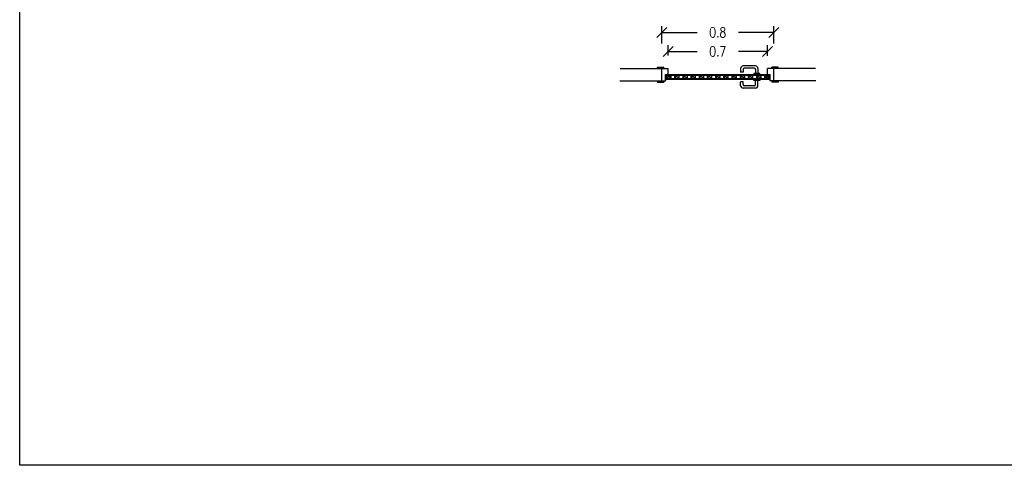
# Model space of a CAD drawing. Header units: millimetres. Extents: x 47.3 to 63.1, y -25.9 to 8.9.
# Tile 1 of 13: x 47.3 to 55.2, y -25.9 to -22.3. Entities that reach past the tile are written whole.
import ezdxf

# ---------------------------------------------------------------- set-up
doc = ezdxf.new("R2010")
doc.units = ezdxf.units.MM
doc.header["$LTSCALE"] = 0.2
for name, color, linetype in [('A BARANDA', 5, 'Continuous'), ('A CARPINTERIA', 5, 'Continuous'), ('Alb_Vidrio', 8, 'Continuous'), ('TXT COTA', 3, 'Continuous')]:
    doc.layers.add(name, color=color, linetype=linetype)
doc.styles.add('SaAS simplex', font='simplex.shx', dxfattribs={"width": 0.8})
doc.dimstyles.new('COTAS 75', dxfattribs={"dimscale": 0.01, "dimtxt": 8, "dimasz": 8, "dimexe": 5, "dimexo": 20, "dimgap": 10, "dimtad": 0, "dimzin": 9, "dimdsep": 46, "dimtxsty": 'SaAS simplex', "dimblk": 'OBLIQUE', "dimcen": 0, "dimclrd": 8, "dimclre": 8, "dimclrt": 256, "dimadec": 1, "dimazin": 0, "dimtfac": 1, "dimtmove": 2, "dimatfit": 3, "dimldrblk": 'OBLIQUE', "dimfxl": 10, "dimlwd": -1, "dimlwe": -1, "dimarcsym": 0})

# ---------------------------------------------------------------- blocks, each defined once
blk = doc.blocks.new('_Oblique')
at = {"layer": 'TXT COTA', "color": 0, "lineweight": -2}
blk.add_line((-0.5, -0.5), (0.5, 0.5), dxfattribs=at)
blk = doc.blocks.new('*D54')
at = {"layer": 'Defpoints', "color": 0, "transparency": 16777216}
for p in [(53.3183, -22.5645), (52.5183, -22.7976), (53.3183, -22.8007)]:
    blk.add_point(p, dxfattribs=at)
at = {"layer": 'TXT COTA', "color": 8, "transparency": 16777216}
for p, q in [((52.5183, -22.5976), (52.5183, -22.5145)), ((52.5183, -22.5645), (52.7512, -22.5645)), ((53.3183, -22.5645), (53.0853, -22.5645)), ((53.3183, -22.6007), (53.3183, -22.5145))]:
    blk.add_line(p, q, dxfattribs=at)
at = {"layer": 'TXT COTA', "color": 8, "transparency": 16777216, "xscale": 0.08, "yscale": 0.08, "zscale": 0.08, "rotation": 180}
blk.add_blockref('_Oblique', (52.5183, -22.5645), dxfattribs=at)
at = {"layer": 'TXT COTA', "color": 8, "transparency": 16777216, "xscale": 0.08, "yscale": 0.08, "zscale": 0.08}
blk.add_blockref('_Oblique', (53.3183, -22.5645), dxfattribs=at)
at = {"layer": 'TXT COTA', "transparency": 16777216, "insert": (52.9183, -22.5645), "char_height": 0.08, "attachment_point": 5, "style": 'SaAS simplex'}
blk.add_mtext('0.7', dxfattribs=at)
blk = doc.blocks.new('*D56')
at = {"layer": 'Defpoints', "color": 0, "transparency": 16777216}
for p in [(53.3683, -22.4106), (52.4683, -22.7013), (53.3683, -22.7007)]:
    blk.add_point(p, dxfattribs=at)
at = {"layer": 'TXT COTA', "color": 8, "transparency": 16777216}
for p, q in [((52.4683, -22.5013), (52.4683, -22.3606)), ((52.4683, -22.4106), (52.7512, -22.4106)), ((53.3683, -22.4106), (53.0853, -22.4106)), ((53.3683, -22.5007), (53.3683, -22.3606))]:
    blk.add_line(p, q, dxfattribs=at)
at = {"layer": 'TXT COTA', "color": 8, "transparency": 16777216, "xscale": 0.08, "yscale": 0.08, "zscale": 0.08, "rotation": 180}
blk.add_blockref('_Oblique', (52.4683, -22.4106), dxfattribs=at)
at = {"layer": 'TXT COTA', "color": 8, "transparency": 16777216, "xscale": 0.08, "yscale": 0.08, "zscale": 0.08}
blk.add_blockref('_Oblique', (53.3683, -22.4106), dxfattribs=at)
at = {"layer": 'TXT COTA', "transparency": 16777216, "insert": (52.9183, -22.4106), "char_height": 0.08, "attachment_point": 5, "style": 'SaAS simplex'}
blk.add_mtext('0.8', dxfattribs=at)

msp = doc.modelspace()

# ---------------------------------------------------------------- linework, layer by layer
at = {"layer": 'A BARANDA'}
for p, q in [((53.1021, -22.7009), (53.1021, -22.732)), ((53.1211, -22.732), (53.1021, -22.732)), ((53.1211, -22.7099), (53.1211, -22.732)), ((53.2211, -22.6809), (53.1221, -22.6809)), ((53.2121, -22.6999), (53.1311, -22.6999)), ((53.2221, -22.7099), (53.2221, -22.7419)), ((53.2411, -22.7009), (53.2411, -22.7419)), ((53.1021, -22.8399), (53.1021, -22.8088)), ((53.1211, -22.8088), (53.1021, -22.8088)), ((53.1201, -22.751), (53.1201, -22.751)), ((53.1201, -22.751), (53.1201, -22.751)), ((53.1201, -22.7893), (53.1201, -22.7893)), ((53.1201, -22.7893), (53.1201, -22.7893)), ((53.1211, -22.8309), (53.1211, -22.8088)), ((53.1217, -22.7504), (53.1217, -22.7504)), ((53.1217, -22.7504), (53.1217, -22.7504)), ((53.1217, -22.7898), (53.1217, -22.7898)), ((53.1217, -22.7898), (53.1217, -22.7898)), ((53.2221, -22.8309), (53.2221, -22.7989)), ((53.2411, -22.8399), (53.2411, -22.7989)), ((53.2211, -22.8599), (53.1221, -22.8599)), ((53.2121, -22.8409), (53.1311, -22.8409))]:
    msp.add_line(p, q, dxfattribs=at)
for points in [[(53.2573, -22.7419), (53.2085, -22.7419), (53.2085, -22.7504), (53.2573, -22.7504)], [(53.2573, -22.7989), (53.2085, -22.7989), (53.2085, -22.7904), (53.2573, -22.7904)]]:
    msp.add_lwpolyline(points, close=True, dxfattribs=at)
for centre, radius, start, end in [((53.1221, -22.7009), 0.02, 90, 180), ((53.1311, -22.7099), 0.01, 90, 180), ((53.2121, -22.7099), 0.01, 0, 90), ((53.2211, -22.7009), 0.02, 0, 90), ((53.1221, -22.8399), 0.02, 180, 270), ((53.1311, -22.8309), 0.01, 180, 270), ((53.2121, -22.8309), 0.01, 270, 0), ((53.2211, -22.8399), 0.02, 270, 0)]:
    msp.add_arc(centre, radius, start, end, dxfattribs=at)
at = {"layer": 'A CARPINTERIA', "color": 2}
for p, q in [((52.4333, -22.6913), (52.4833, -22.6913)), ((52.4333, -22.7013), (52.4333, -22.6913)), ((52.4683, -22.7013), (52.5183, -22.7013)), ((52.4833, -22.7013), (52.4833, -22.6913)), ((52.5183, -22.7504), (52.5183, -22.7013)), ((53.3183, -22.7504), (53.3183, -22.7013)), ((53.3683, -22.7013), (53.3183, -22.7013)), ((53.4033, -22.6913), (53.3533, -22.6913)), ((53.3533, -22.7013), (53.3533, -22.6913)), ((53.4033, -22.7013), (53.4033, -22.6913)), ((52.4333, -22.8013), (52.4333, -22.8113)), ((52.4333, -22.8113), (52.4833, -22.8113)), ((52.4683, -22.8013), (52.4983, -22.8013)), ((52.4833, -22.8013), (52.4833, -22.8113)), ((52.4983, -22.8013), (52.4983, -22.7504)), ((52.4983, -22.7504), (52.5111, -22.7504)), ((52.4983, -22.8013), (52.4983, -22.7504)), ((52.4983, -22.7504), (52.5067, -22.7504)), ((52.4983, -22.7504), (52.5047, -22.7504)), ((52.4983, -22.7904), (52.5047, -22.7904)), ((52.5047, -22.7504), (52.5047, -22.7514)), ((52.5047, -22.7514), (52.5067, -22.7514)), ((52.5047, -22.7904), (52.5047, -22.7894)), ((52.5047, -22.7894), (52.5067, -22.7894)), ((52.5067, -22.7904), (52.5067, -22.7504)), ((52.5067, -22.7504), (52.5067, -22.7904)), ((53.3298, -22.7904), (52.5067, -22.7904)), ((52.5111, -22.7504), (53.3383, -22.7504)), ((53.3298, -22.7904), (53.3298, -22.7504)), ((53.3298, -22.7504), (53.3298, -22.7904)), ((53.3318, -22.7514), (53.3298, -22.7514)), ((53.3318, -22.7894), (53.3298, -22.7894)), ((53.3318, -22.7504), (53.3318, -22.7514)), ((53.3318, -22.7904), (53.3318, -22.7894)), ((53.3383, -22.7904), (53.3318, -22.7904)), ((53.3383, -22.8013), (53.3383, -22.7504)), ((53.3383, -22.8013), (53.3383, -22.7504)), ((53.3683, -22.8013), (53.3383, -22.8013)), ((53.3533, -22.8013), (53.3533, -22.8113)), ((53.4033, -22.8113), (53.3533, -22.8113)), ((53.4033, -22.8013), (53.4033, -22.8113))]:
    msp.add_line(p, q, dxfattribs=at)
at = {"layer": 'A CARPINTERIA'}
for p, q in [((52.5067, -22.7564), (53.3298, -22.7564)), ((53.3298, -22.7845), (52.5067, -22.7844)), ((52.5433, -22.7844), (52.5433, -22.7564))]:
    msp.add_line(p, q, dxfattribs=at)
at = {"layer": 'A CARPINTERIA', "ltscale": 0.025}
for p, q in [((52.5067, -22.7564), (52.5067, -22.7845)), ((52.5723, -22.7844), (52.5723, -22.7564)), ((52.6045, -22.7564), (52.6045, -22.7844)), ((52.6383, -22.7844), (52.6383, -22.7564)), ((52.6705, -22.7564), (52.6705, -22.7844)), ((52.7043, -22.7844), (52.7043, -22.7564)), ((52.7364, -22.7564), (52.7364, -22.7844)), ((52.7702, -22.7844), (52.7702, -22.7564)), ((52.8024, -22.7564), (52.8024, -22.7844)), ((52.8362, -22.7844), (52.8362, -22.7564)), ((52.8684, -22.7564), (52.8684, -22.7844)), ((52.9022, -22.7844), (52.9022, -22.7564)), ((52.9343, -22.7564), (52.9343, -22.7844)), ((52.9681, -22.7844), (52.9681, -22.7564)), ((53.0003, -22.7564), (53.0003, -22.7844)), ((53.0341, -22.7844), (53.0341, -22.7564)), ((53.0663, -22.7564), (53.0663, -22.7844)), ((53.1001, -22.7844), (53.1001, -22.7564)), ((53.1322, -22.7564), (53.1322, -22.7844)), ((53.1661, -22.7844), (53.1661, -22.7564)), ((53.1982, -22.7564), (53.1982, -22.7844)), ((53.232, -22.7844), (53.232, -22.7564)), ((53.2642, -22.7564), (53.2642, -22.7844)), ((53.2976, -22.7844), (53.2976, -22.7564)), ((53.3298, -22.7564), (53.3298, -22.7845))]:
    msp.add_line(p, q, dxfattribs=at)
at = {"layer": 'A CARPINTERIA'}
for points, knots in [([(52.4983, -22.7552), (52.4991, -22.7559), (52.5016, -22.7577), (52.5047, -22.7585), (52.5067, -22.7587)], [0.00263433, 0.00263433, 0.00263433, 0.00263433, 0.00647244, 0.01352476, 0.01352476, 0.01352476, 0.01352476]), ([(52.4983, -22.7626), (52.4991, -22.7632), (52.5016, -22.7651), (52.5047, -22.7658), (52.5067, -22.766)], [0.00263433, 0.00263433, 0.00263433, 0.00263433, 0.00647244, 0.01352476, 0.01352476, 0.01352476, 0.01352476]), ([(52.4983, -22.7711), (52.4992, -22.7724), (52.5013, -22.775), (52.5049, -22.775), (52.5067, -22.7745)], [0.00285686, 0.00285686, 0.00285686, 0.00285686, 0.00826182, 0.01437088, 0.01437088, 0.01437088, 0.01437088]), ([(52.4983, -22.7769), (52.499, -22.7777), (52.5012, -22.7802), (52.5045, -22.7809), (52.5067, -22.7811)], [0.00168085, 0.00168085, 0.00168085, 0.00168085, 0.00565627, 0.01319363, 0.01319363, 0.01319363, 0.01319363]), ([(52.4983, -22.782), (52.499, -22.7828), (52.5012, -22.7886), (52.5045, -22.7893), (52.5067, -22.788)], [0.00168085, 0.00168085, 0.00168085, 0.00168085, 0.00565627, 0.01319363, 0.01319363, 0.01319363, 0.01319363]), ([(52.5239, -22.7844), (52.522, -22.7837), (52.5169, -22.7817), (52.5145, -22.7767), (52.5116, -22.7726), (52.5111, -22.772), (52.5097, -22.77), (52.5082, -22.768), (52.5067, -22.7659)], [0.01766781, 0.01766781, 0.01766781, 0.01766781, 0.02220414, 0.0302281, 0.03158559, 0.03158559, 0.03158559, 0.03600271, 0.03600271, 0.03600271, 0.03600271]), ([(52.5433, -22.7786), (52.5373, -22.7774), (52.53, -22.7718), (52.5173, -22.7681), (52.5145, -22.7624), (52.5116, -22.7583), (52.5111, -22.7577), (52.5108, -22.7573), (52.5105, -22.7568), (52.5102, -22.7564)], [0.00132283, 0.00132283, 0.00132283, 0.00132283, 0.01565722, 0.02220414, 0.0302281, 0.03158559, 0.03158559, 0.03158559, 0.03255262, 0.03255262, 0.03255262, 0.03255262]), ([(52.5433, -22.7707), (52.5406, -22.77), (52.5346, -22.7687), (52.528, -22.7638), (52.5243, -22.7589), (52.5233, -22.7564)], [0.00145915, 0.00145915, 0.00145915, 0.00145915, 0.00785425, 0.01557249, 0.02062417, 0.02062417, 0.02062417, 0.02062417]), ([(52.6045, -22.7565), (52.5928, -22.7547), (52.5863, -22.7613), (52.5757, -22.7633), (52.5723, -22.766)], [0.00091219, 0.00091219, 0.00091219, 0.00091219, 0.01727877, 0.02709102, 0.02709102, 0.02709102, 0.02709102]), ([(52.6045, -22.7579), (52.5986, -22.7591), (52.5912, -22.7647), (52.5785, -22.7684), (52.5757, -22.7741), (52.5728, -22.7782), (52.5723, -22.7788)], [0.00132283, 0.00132283, 0.00132283, 0.00132283, 0.01565722, 0.02220414, 0.0302281, 0.03158559, 0.03158559, 0.03158559, 0.03158559]), ([(52.6045, -22.7722), (52.5986, -22.7734), (52.5912, -22.779), (52.5813, -22.7819), (52.5789, -22.7839), (52.5785, -22.7844)], [0.00132283, 0.00132283, 0.00132283, 0.00132283, 0.01565722, 0.02220414, 0.02378921, 0.02378921, 0.02378921, 0.02378921]), ([(52.6045, -22.78), (52.6018, -22.7808), (52.5977, -22.7817), (52.5942, -22.7836), (52.593, -22.7844)], [0.001459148, 0.001459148, 0.001459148, 0.001459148, 0.007854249, 0.011093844, 0.011093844, 0.011093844, 0.011093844]), ([(52.6609, -22.7564), (52.6558, -22.7572), (52.6501, -22.7617), (52.6417, -22.7633), (52.6383, -22.766)], [0.00642868, 0.00642868, 0.00642868, 0.00642868, 0.01727877, 0.02709102, 0.02709102, 0.02709102, 0.02709102]), ([(52.6705, -22.7579), (52.6645, -22.7591), (52.6572, -22.7647), (52.6444, -22.7684), (52.6417, -22.7741), (52.6387, -22.7782), (52.6383, -22.7788)], [0.00132283, 0.00132283, 0.00132283, 0.00132283, 0.01565722, 0.02220414, 0.0302281, 0.03158559, 0.03158559, 0.03158559, 0.03158559]), ([(52.6705, -22.7722), (52.6645, -22.7734), (52.6572, -22.779), (52.6473, -22.7819), (52.6449, -22.7839), (52.6445, -22.7844)], [0.00132283, 0.00132283, 0.00132283, 0.00132283, 0.01565722, 0.02220414, 0.02378921, 0.02378921, 0.02378921, 0.02378921]), ([(52.6705, -22.78), (52.6678, -22.7808), (52.6637, -22.7817), (52.6601, -22.7836), (52.659, -22.7844)], [0.001459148, 0.001459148, 0.001459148, 0.001459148, 0.007854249, 0.011093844, 0.011093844, 0.011093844, 0.011093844]), ([(52.7268, -22.7564), (52.7218, -22.7572), (52.716, -22.7617), (52.7077, -22.7633), (52.7043, -22.766)], [0.00642868, 0.00642868, 0.00642868, 0.00642868, 0.01727877, 0.02709102, 0.02709102, 0.02709102, 0.02709102]), ([(52.7364, -22.7579), (52.7305, -22.7591), (52.7231, -22.7647), (52.7104, -22.7684), (52.7077, -22.7741), (52.7047, -22.7782), (52.7043, -22.7788)], [0.00132283, 0.00132283, 0.00132283, 0.00132283, 0.01565722, 0.02220414, 0.0302281, 0.03158559, 0.03158559, 0.03158559, 0.03158559]), ([(52.7364, -22.7722), (52.7305, -22.7734), (52.7231, -22.779), (52.7132, -22.7819), (52.7109, -22.7839), (52.7104, -22.7844)], [0.00132283, 0.00132283, 0.00132283, 0.00132283, 0.01565722, 0.02220414, 0.02378921, 0.02378921, 0.02378921, 0.02378921]), ([(52.7364, -22.78), (52.7338, -22.7808), (52.7297, -22.7817), (52.7261, -22.7836), (52.725, -22.7844)], [0.001459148, 0.001459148, 0.001459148, 0.001459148, 0.007854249, 0.011093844, 0.011093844, 0.011093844, 0.011093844]), ([(52.7928, -22.7564), (52.7878, -22.7572), (52.782, -22.7617), (52.7736, -22.7633), (52.7702, -22.766)], [0.00642868, 0.00642868, 0.00642868, 0.00642868, 0.01727877, 0.02709102, 0.02709102, 0.02709102, 0.02709102]), ([(52.8024, -22.7579), (52.7965, -22.7591), (52.7891, -22.7647), (52.7764, -22.7684), (52.7736, -22.7741), (52.7707, -22.7782), (52.7702, -22.7788)], [0.00132283, 0.00132283, 0.00132283, 0.00132283, 0.01565722, 0.02220414, 0.0302281, 0.03158559, 0.03158559, 0.03158559, 0.03158559]), ([(52.8024, -22.7722), (52.7965, -22.7734), (52.7891, -22.779), (52.7792, -22.7819), (52.7768, -22.7839), (52.7764, -22.7844)], [0.00132283, 0.00132283, 0.00132283, 0.00132283, 0.01565722, 0.02220414, 0.02378921, 0.02378921, 0.02378921, 0.02378921]), ([(52.8024, -22.78), (52.7998, -22.7808), (52.7956, -22.7817), (52.7921, -22.7836), (52.7909, -22.7844)], [0.001459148, 0.001459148, 0.001459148, 0.001459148, 0.007854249, 0.011093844, 0.011093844, 0.011093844, 0.011093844]), ([(52.8588, -22.7564), (52.8537, -22.7572), (52.848, -22.7617), (52.8396, -22.7633), (52.8362, -22.766)], [0.00642868, 0.00642868, 0.00642868, 0.00642868, 0.01727877, 0.02709102, 0.02709102, 0.02709102, 0.02709102]), ([(52.8684, -22.7579), (52.8624, -22.7591), (52.8551, -22.7647), (52.8423, -22.7684), (52.8396, -22.7741), (52.8366, -22.7782), (52.8362, -22.7788)], [0.00132283, 0.00132283, 0.00132283, 0.00132283, 0.01565722, 0.02220414, 0.0302281, 0.03158559, 0.03158559, 0.03158559, 0.03158559]), ([(52.8684, -22.7722), (52.8624, -22.7734), (52.8551, -22.779), (52.8452, -22.7819), (52.8428, -22.7839), (52.8424, -22.7844)], [0.00132283, 0.00132283, 0.00132283, 0.00132283, 0.01565722, 0.02220414, 0.02378921, 0.02378921, 0.02378921, 0.02378921]), ([(52.8684, -22.78), (52.8657, -22.7808), (52.8616, -22.7817), (52.858, -22.7836), (52.8569, -22.7844)], [0.001459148, 0.001459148, 0.001459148, 0.001459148, 0.007854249, 0.011093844, 0.011093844, 0.011093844, 0.011093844]), ([(52.9343, -22.7565), (52.9226, -22.7547), (52.9162, -22.7613), (52.9056, -22.7633), (52.9022, -22.766)], [0.00091219, 0.00091219, 0.00091219, 0.00091219, 0.01727877, 0.02709102, 0.02709102, 0.02709102, 0.02709102]), ([(52.9343, -22.7579), (52.9284, -22.7591), (52.921, -22.7647), (52.9083, -22.7684), (52.9056, -22.7741), (52.9026, -22.7782), (52.9022, -22.7788)], [0.00132283, 0.00132283, 0.00132283, 0.00132283, 0.01565722, 0.02220414, 0.0302281, 0.03158559, 0.03158559, 0.03158559, 0.03158559]), ([(52.9343, -22.7722), (52.9284, -22.7734), (52.921, -22.779), (52.9112, -22.7819), (52.9088, -22.7839), (52.9084, -22.7844)], [0.00132283, 0.00132283, 0.00132283, 0.00132283, 0.01565722, 0.02220414, 0.02378921, 0.02378921, 0.02378921, 0.02378921]), ([(52.9343, -22.78), (52.9317, -22.7808), (52.9276, -22.7817), (52.924, -22.7836), (52.9229, -22.7844)], [0.001459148, 0.001459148, 0.001459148, 0.001459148, 0.007854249, 0.011093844, 0.011093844, 0.011093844, 0.011093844]), ([(53.0003, -22.7565), (52.9886, -22.7547), (52.9821, -22.7613), (52.9715, -22.7633), (52.9681, -22.766)], [0.00091219, 0.00091219, 0.00091219, 0.00091219, 0.01727877, 0.02709102, 0.02709102, 0.02709102, 0.02709102]), ([(53.0003, -22.7579), (52.9944, -22.7591), (52.987, -22.7647), (52.9743, -22.7684), (52.9715, -22.7741), (52.9686, -22.7782), (52.9681, -22.7788)], [0.00132283, 0.00132283, 0.00132283, 0.00132283, 0.01565722, 0.02220414, 0.0302281, 0.03158559, 0.03158559, 0.03158559, 0.03158559]), ([(53.0003, -22.7722), (52.9944, -22.7734), (52.987, -22.779), (52.9771, -22.7819), (52.9748, -22.7839), (52.9743, -22.7844)], [0.00132283, 0.00132283, 0.00132283, 0.00132283, 0.01565722, 0.02220414, 0.02378921, 0.02378921, 0.02378921, 0.02378921]), ([(53.0003, -22.78), (52.9977, -22.7808), (52.9935, -22.7817), (52.99, -22.7836), (52.9888, -22.7844)], [0.001459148, 0.001459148, 0.001459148, 0.001459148, 0.007854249, 0.011093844, 0.011093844, 0.011093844, 0.011093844]), ([(53.0663, -22.7565), (53.0546, -22.7547), (53.0481, -22.7613), (53.0375, -22.7633), (53.0341, -22.766)], [0.00091219, 0.00091219, 0.00091219, 0.00091219, 0.01727877, 0.02709102, 0.02709102, 0.02709102, 0.02709102]), ([(53.0663, -22.7579), (53.0603, -22.7591), (53.053, -22.7647), (53.0403, -22.7684), (53.0375, -22.7741), (53.0345, -22.7782), (53.0341, -22.7788)], [0.00132283, 0.00132283, 0.00132283, 0.00132283, 0.01565722, 0.02220414, 0.0302281, 0.03158559, 0.03158559, 0.03158559, 0.03158559]), ([(53.0663, -22.7722), (53.0603, -22.7734), (53.053, -22.779), (53.0431, -22.7819), (53.0407, -22.7839), (53.0403, -22.7844)], [0.00132283, 0.00132283, 0.00132283, 0.00132283, 0.01565722, 0.02220414, 0.02378921, 0.02378921, 0.02378921, 0.02378921]), ([(53.0663, -22.78), (53.0636, -22.7808), (53.0595, -22.7817), (53.056, -22.7836), (53.0548, -22.7844)], [0.001459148, 0.001459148, 0.001459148, 0.001459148, 0.007854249, 0.011093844, 0.011093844, 0.011093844, 0.011093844]), ([(53.1322, -22.7565), (53.1205, -22.7547), (53.1141, -22.7613), (53.1035, -22.7633), (53.1001, -22.766)], [0.00091219, 0.00091219, 0.00091219, 0.00091219, 0.01727877, 0.02709102, 0.02709102, 0.02709102, 0.02709102]), ([(53.1322, -22.7579), (53.1263, -22.7591), (53.1189, -22.7647), (53.1062, -22.7684), (53.1035, -22.7741), (53.1005, -22.7782), (53.1001, -22.7788)], [0.00132283, 0.00132283, 0.00132283, 0.00132283, 0.01565722, 0.02220414, 0.0302281, 0.03158559, 0.03158559, 0.03158559, 0.03158559]), ([(53.1322, -22.7722), (53.1263, -22.7734), (53.1189, -22.779), (53.1091, -22.7819), (53.1067, -22.7839), (53.1063, -22.7844)], [0.00132283, 0.00132283, 0.00132283, 0.00132283, 0.01565722, 0.02220414, 0.02378921, 0.02378921, 0.02378921, 0.02378921]), ([(53.1322, -22.78), (53.1296, -22.7808), (53.1255, -22.7817), (53.1219, -22.7836), (53.1208, -22.7844)], [0.001459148, 0.001459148, 0.001459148, 0.001459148, 0.007854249, 0.011093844, 0.011093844, 0.011093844, 0.011093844]), ([(53.1982, -22.7565), (53.1865, -22.7547), (53.18, -22.7613), (53.1694, -22.7633), (53.1661, -22.766)], [0.00091219, 0.00091219, 0.00091219, 0.00091219, 0.01727877, 0.02709102, 0.02709102, 0.02709102, 0.02709102]), ([(53.1982, -22.7579), (53.1923, -22.7591), (53.1849, -22.7647), (53.1722, -22.7684), (53.1695, -22.7741), (53.1665, -22.7782), (53.1661, -22.7788)], [0.00132283, 0.00132283, 0.00132283, 0.00132283, 0.01565722, 0.02220414, 0.0302281, 0.03158559, 0.03158559, 0.03158559, 0.03158559]), ([(53.1982, -22.7722), (53.1923, -22.7734), (53.1849, -22.779), (53.175, -22.7819), (53.1727, -22.7839), (53.1722, -22.7844)], [0.00132283, 0.00132283, 0.00132283, 0.00132283, 0.01565722, 0.02220414, 0.02378921, 0.02378921, 0.02378921, 0.02378921]), ([(53.1982, -22.78), (53.1956, -22.7808), (53.1915, -22.7817), (53.1879, -22.7836), (53.1867, -22.7844)], [0.001459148, 0.001459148, 0.001459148, 0.001459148, 0.007854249, 0.011093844, 0.011093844, 0.011093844, 0.011093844]), ([(53.2642, -22.7565), (53.2525, -22.7547), (53.246, -22.7613), (53.2354, -22.7633), (53.232, -22.766)], [0.00091219, 0.00091219, 0.00091219, 0.00091219, 0.01727877, 0.02709102, 0.02709102, 0.02709102, 0.02709102]), ([(53.2642, -22.7579), (53.2583, -22.7591), (53.2509, -22.7647), (53.2382, -22.7684), (53.2354, -22.7741), (53.2325, -22.7782), (53.232, -22.7788)], [0.00132283, 0.00132283, 0.00132283, 0.00132283, 0.01565722, 0.02220414, 0.0302281, 0.03158559, 0.03158559, 0.03158559, 0.03158559]), ([(53.2642, -22.7722), (53.2583, -22.7734), (53.2509, -22.779), (53.241, -22.7819), (53.2386, -22.7839), (53.2382, -22.7844)], [0.00132283, 0.00132283, 0.00132283, 0.00132283, 0.01565722, 0.02220414, 0.02378921, 0.02378921, 0.02378921, 0.02378921]), ([(53.2642, -22.78), (53.2615, -22.7808), (53.2574, -22.7817), (53.2539, -22.7836), (53.2527, -22.7844)], [0.001459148, 0.001459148, 0.001459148, 0.001459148, 0.007854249, 0.011093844, 0.011093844, 0.011093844, 0.011093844]), ([(53.2976, -22.7647), (53.2992, -22.7638), (53.3025, -22.762), (53.3053, -22.7587), (53.3059, -22.7564)], [0.000500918, 0.000500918, 0.000500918, 0.000500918, 0.00480461, 0.009352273, 0.009352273, 0.009352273, 0.009352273]), ([(53.2976, -22.7707), (53.3003, -22.77), (53.3063, -22.7687), (53.3129, -22.7638), (53.3166, -22.7589), (53.3176, -22.7564)], [0.00145915, 0.00145915, 0.00145915, 0.00145915, 0.00785425, 0.01557249, 0.02062417, 0.02062417, 0.02062417, 0.02062417]), ([(53.2976, -22.7786), (53.3036, -22.7774), (53.3109, -22.7718), (53.3236, -22.7681), (53.3264, -22.7624), (53.3294, -22.7583), (53.3298, -22.7577)], [0.00132283, 0.00132283, 0.00132283, 0.00132283, 0.01565722, 0.02220414, 0.0302281, 0.03158559, 0.03158559, 0.03158559, 0.03158559]), ([(53.317, -22.7844), (53.3189, -22.7837), (53.324, -22.7817), (53.3264, -22.7767), (53.3294, -22.7726), (53.3298, -22.772)], [0.01766781, 0.01766781, 0.01766781, 0.01766781, 0.02220414, 0.0302281, 0.03158559, 0.03158559, 0.03158559, 0.03158559]), ([(53.3383, -22.7552), (53.3374, -22.7559), (53.3349, -22.7577), (53.3318, -22.7585), (53.3298, -22.7587)], [0.00263433, 0.00263433, 0.00263433, 0.00263433, 0.00647244, 0.01352476, 0.01352476, 0.01352476, 0.01352476]), ([(53.3383, -22.7626), (53.3374, -22.7632), (53.3349, -22.7651), (53.3318, -22.7658), (53.3298, -22.766)], [0.00263433, 0.00263433, 0.00263433, 0.00263433, 0.00647244, 0.01352476, 0.01352476, 0.01352476, 0.01352476]), ([(53.3383, -22.7711), (53.3373, -22.7724), (53.3352, -22.775), (53.3316, -22.775), (53.3298, -22.7745)], [0.00285686, 0.00285686, 0.00285686, 0.00285686, 0.00826182, 0.01437088, 0.01437088, 0.01437088, 0.01437088]), ([(53.3383, -22.7769), (53.3375, -22.7777), (53.3353, -22.7802), (53.332, -22.7809), (53.3298, -22.7811)], [0.00168085, 0.00168085, 0.00168085, 0.00168085, 0.00565627, 0.01319363, 0.01319363, 0.01319363, 0.01319363]), ([(53.3383, -22.782), (53.3375, -22.7828), (53.3353, -22.7886), (53.332, -22.7893), (53.3298, -22.788)], [0.00168085, 0.00168085, 0.00168085, 0.00168085, 0.00565627, 0.01319363, 0.01319363, 0.01319363, 0.01319363])]:
    msp.add_open_spline(points, degree=3, knots=knots, dxfattribs=at)
for points in [[(52.6705, -22.7565), (52.6701, -22.7565), (52.6698, -22.7564), (52.6695, -22.7564)], [(52.7364, -22.7565), (52.7361, -22.7565), (52.7358, -22.7564), (52.7355, -22.7564)], [(52.8024, -22.7565), (52.8021, -22.7565), (52.8017, -22.7564), (52.8014, -22.7564)], [(52.8684, -22.7565), (52.868, -22.7565), (52.8677, -22.7564), (52.8674, -22.7564)]]:
    msp.add_open_spline(points, degree=3, dxfattribs=at)
at = {"layer": 'Alb_Vidrio', "color": 215, "true_color": 0xa953a0}
msp.add_lwpolyline([(47.3015, 8.8825), (63.1454, 8.8825), (63.1454, -25.897), (47.3015, -25.897)], close=True, dxfattribs=at)
at = {"layer": 'TXT COTA', "color": 1}
for p, q in [((52.1334, -22.7013), (52.4683, -22.7013)), ((52.4683, -22.8013), (52.4683, -22.7013)), ((53.7032, -22.7013), (53.3683, -22.7013)), ((53.3683, -22.8013), (53.3683, -22.7013)), ((53.3683, -22.8013), (53.3683, -22.7013)), ((52.13, -22.8013), (52.4683, -22.8013)), ((53.7065, -22.8013), (53.3683, -22.8013))]:
    msp.add_line(p, q, dxfattribs=at)

# ---------------------------------------------------------------- dimensions: what is measured, and where the dimension line sits
at = {"layer": 'TXT COTA'}
for base, p1, p2, text, picture, middle in [((53.3683, -22.4106), (52.4683, -22.7013), (53.3683, -22.7007), '0.8', '*D56', (52.9183, -22.4106)), ((53.3183, -22.5645), (52.5183, -22.7976), (53.3183, -22.8007), '0.7', '*D54', (52.9183, -22.5645))]:
    dim = msp.add_linear_dim(base=base, p1=p1, p2=p2, text=text, dimstyle='COTAS 75', dxfattribs=at)
    dim.commit()
    dim.dimension.update_dxf_attribs({"geometry": picture, "text_midpoint": middle})

doc.saveas('drawing.dxf')
